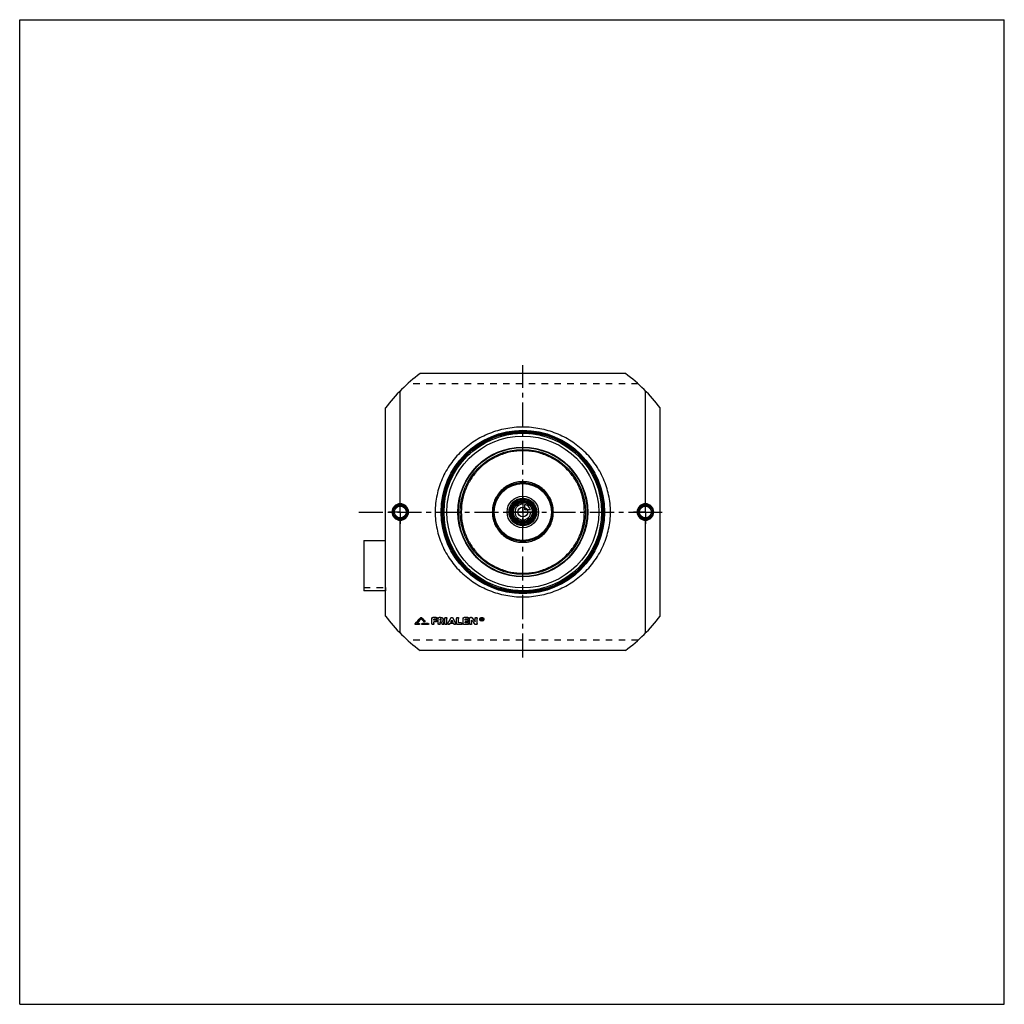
# Model space of a CAD drawing. Header units: millimetres. Extents: x 0 to 1000, y 0 to 1000.
import ezdxf

# ---------------------------------------------------------------- set-up
doc = ezdxf.new("R2010")
doc.units = ezdxf.units.MM
doc.header["$LTSCALE"] = 65.185185
doc.linetypes.add('CENTER', pattern=[0.6, 0.375, -0.075, 0.075, -0.075])
doc.linetypes.add('HIDDEN', pattern=[0.2, 0.1, -0.1])
doc.layers.get('0').update_dxf_attribs({"linetype": 'CONTINUOUS'})
for name, color, linetype in [('ACHSEN_S', 7, 'CONTINUOUS'), ('FASEN', 7, 'CONTINUOUS'), ('KOERPER', 7, 'CONTINUOUS'), ('KONST.EL_MIT_GEO', 7, 'CONTINUOUS'), ('KURVEN', 7, 'CONTINUOUS')]:
    doc.layers.add(name, color=color, linetype=linetype)

msp = doc.modelspace()

# ---------------------------------------------------------------- linework, layer by layer
at = {"color": 7, "linetype": 'Continuous'}
for p, q in [((0, 0), (0, 1000)), ((0, 1000), (1000, 1000)), ((1000, 0), (1000, 1000)), ((0, 0), (1000, 0))]:
    msp.add_line(p, q, dxfattribs=at)
at = {"layer": 'ACHSEN_S', "color": 2, "linetype": 'CENTER'}
for p, q in [((511, 352.2), (511, 649.2)), ((344.5, 500), (655.5, 500))]:
    msp.add_line(p, q, dxfattribs=at)
at = {"layer": 'FASEN', "color": 7, "linetype": 'Continuous'}
for radius in [80, 77.1]:
    msp.add_circle((511, 500), radius, dxfattribs=at)
at = {"layer": 'KOERPER', "color": 2, "linetype": 'CENTER'}
for p, q in [((386.5, 500), (386.5, 512)), ((635.5, 500), (635.5, 512)), ((386.5, 500), (374.5, 500)), ((386.5, 500), (386.5, 488)), ((386.5, 500), (398.5, 500)), ((635.5, 500), (623.5, 500)), ((635.5, 500), (647.5, 500)), ((635.5, 500), (635.5, 488))]:
    msp.add_line(p, q, dxfattribs=at)
at = {"layer": 'KOERPER', "color": 8, "linetype": 'HIDDEN'}
for p, q in [((349.5, 423.4), (371.5, 423.4)), ((371.5, 423.4), (371.5, 420))]:
    msp.add_line(p, q, dxfattribs=at)
at = {"layer": 'KOERPER', "color": 7, "linetype": 'Continuous'}
msp.add_line((371.5, 420), (349.5, 420), dxfattribs=at)
msp.add_circle((511, 500), 11.7, dxfattribs=at)
at = {"layer": 'KONST.EL_MIT_GEO', "color": 7, "linetype": 'Continuous'}
for p, q in [((615.3, 640.5), (406.7, 640.5)), ((386.5, 508.4), (386.5, 623)), ((635.5, 508.4), (635.5, 623)), ((371.5, 394.3), (371.5, 605.7)), ((650.5, 394.3), (650.5, 605.7)), ((386.5, 377), (386.5, 491.6)), ((635.5, 377), (635.5, 491.6)), ((349.5, 471), (349.5, 420)), ((349.5, 471), (371.5, 471)), ((407.3, 392.8), (407.3, 392.6)), ((408.2, 392.8), (408.2, 392.6)), ((418.7, 386.5), (418.7, 392)), ((423, 393), (419.7, 393)), ((419.7, 393), (419.7, 392.8)), ((423, 392.8), (419.7, 392.8)), ((423, 391.2), (420.7, 391.2)), ((420.7, 390), (420.7, 391.2)), ((422.7, 390.2), (420.7, 390.2)), ((422.7, 390), (420.7, 390)), ((422.7, 390.2), (422.7, 390)), ((423, 393), (423, 392.8)), ((425, 386.5), (425, 392)), ((427.5, 393), (426, 393)), ((426, 393), (426, 392.8)), ((427.5, 392.8), (426, 392.8)), ((427.5, 391.2), (427, 391.2)), ((427, 390), (427, 391.2)), ((427.5, 390.2), (427, 390.2)), ((427.5, 390), (427, 390)), ((427.5, 393), (427.5, 392.8)), ((427.5, 390.2), (427.5, 390)), ((431.9, 386.5), (431.9, 392)), ((433.9, 386.5), (433.9, 392)), ((437.9, 392.5), (437.9, 392.3)), ((439.8, 392.5), (439.8, 392.3)), ((443.8, 386.5), (443.8, 392)), ((445.8, 387.3), (445.8, 392)), ((450.4, 386.5), (450.4, 392)), ((455.1, 393), (451.4, 393)), ((451.4, 393), (451.4, 392.8)), ((455.1, 392.8), (451.4, 392.8)), ((455.1, 391.2), (452.4, 391.2)), ((452.4, 390), (452.4, 391.2)), ((454.7, 390.2), (452.4, 390.2)), ((454.7, 390), (452.4, 390)), ((454.7, 390.2), (454.7, 390)), ((455.1, 393), (455.1, 392.8)), ((457, 386.5), (457, 392)), ((458.7, 393), (458, 393)), ((458, 393), (458, 392.8)), ((458.7, 392.8), (458, 392.8)), ((458.7, 393), (458.7, 392.8)), ((459, 386.5), (459, 390)), ((459.5, 392.6), (459.5, 392.4)), ((462.6, 388.4), (462.6, 392)), ((464.6, 386.5), (464.6, 392)), ((469.3, 392.2), (468.9, 392.2)), ((468.9, 390.1), (468.9, 392.2)), ((469.3, 392), (468.9, 392)), ((469.2, 390.1), (468.9, 390.1)), ((469.3, 391.7), (469.2, 391.7)), ((469.2, 391.1), (469.2, 391.7)), ((469.3, 391.3), (469.2, 391.3)), ((469.3, 391.1), (469.2, 391.1)), ((469.3, 390.9), (469.2, 390.9)), ((469.2, 390.1), (469.2, 390.9)), ((469.3, 392.2), (469.3, 392)), ((469.3, 391.3), (469.3, 391.1)), ((469.5, 391.3), (469.5, 391.5)), ((469.8, 390.1), (469.5, 390.1)), ((469.8, 390.3), (469.6, 391)), ((469.8, 391.3), (469.8, 391.7)), ((469.8, 390.3), (469.8, 390.1)), ((401.5, 386.3), (401.5, 386.1)), ((401.6, 386.6), (401.6, 386.4)), ((405.5, 385.7), (402.1, 385.7)), ((403.2, 386.6), (403.3, 386.7)), ((405.5, 386.6), (403.2, 386.6)), ((405.5, 386.8), (403.4, 386.8)), ((405.5, 386.8), (405.5, 386.6)), ((406.1, 386.1), (406.1, 386.3)), ((408.4, 386.3), (408.4, 386.1)), ((414.8, 386.8), (409, 386.8)), ((409, 386.8), (409, 386.6)), ((414.8, 386.6), (409, 386.6)), ((414.8, 385.7), (409, 385.7)), ((411.4, 389.3), (411.4, 389.1)), ((411.5, 388.9), (411.5, 389)), ((414.8, 386.8), (414.8, 386.6)), ((415.4, 386.1), (415.4, 386.3)), ((422.7, 388.4), (420.7, 388.4)), ((420.7, 386.5), (420.7, 388.4)), ((427.7, 388.4), (427, 388.4)), ((427, 386.5), (427, 388.4)), ((429.6, 389), (429.5, 389.1)), ((430.8, 387), (430.8, 386.8)), ((434.9, 387), (434.9, 386.8)), ((440.6, 386.8), (437.1, 386.8)), ((439.7, 388.4), (438, 388.4)), ((439.6, 388.6), (438.1, 388.6)), ((442.8, 387), (442.8, 386.8)), ((448.5, 385.7), (444.8, 385.7)), ((448.5, 387.4), (445.8, 387.4)), ((448.5, 387.3), (445.8, 387.3)), ((448.5, 387.4), (448.5, 387.3)), ((455.1, 385.7), (451.4, 385.7)), ((454.7, 388.4), (452.4, 388.4)), ((452.4, 387.3), (452.4, 388.4)), ((455.1, 387.4), (452.4, 387.4)), ((455.1, 387.3), (452.4, 387.3)), ((455.1, 387.4), (455.1, 387.3)), ((463.6, 385.7), (463, 385.7)), ((615.3, 359.5), (406.7, 359.5))]:
    msp.add_line(p, q, dxfattribs=at)
at = {"layer": 'KONST.EL_MIT_GEO', "color": 8, "linetype": 'HIDDEN'}
for p, q in [((627.9, 630.2), (394.1, 630.2)), ((407.8, 391.7), (407.8, 391.5)), ((418.7, 392.2), (418.7, 392)), ((423, 391.3), (420.7, 391.3)), ((420.7, 391.3), (420.7, 391.2)), ((423, 391.3), (423, 391.2)), ((424, 392), (424, 392.2)), ((425, 392.2), (425, 392)), ((427.5, 391.3), (427, 391.3)), ((427, 391.3), (427, 391.2)), ((427.5, 391.3), (427.5, 391.2)), ((428.2, 390.6), (428.2, 390.8)), ((430.2, 390.6), (430.2, 390.8)), ((431.9, 392.2), (431.9, 392)), ((433.9, 392.2), (433.9, 392)), ((438.9, 390.1), (438.9, 390)), ((443.8, 392.2), (443.8, 392)), ((445.8, 392.2), (445.8, 392)), ((450.4, 392.2), (450.4, 392)), ((455.1, 391.3), (452.4, 391.3)), ((452.4, 391.3), (452.4, 391.2)), ((455.1, 391.3), (455.1, 391.2)), ((456.1, 392), (456.1, 392.2)), ((457, 392.2), (457, 392)), ((459, 390.2), (459, 390)), ((462.6, 392.2), (462.6, 392)), ((464.6, 392.2), (464.6, 392)), ((467.2, 391.2), (467.2, 391)), ((467.7, 391.2), (467.7, 391)), ((469.2, 390.3), (468.9, 390.3)), ((469.3, 391.9), (469.2, 391.9)), ((469.2, 391.9), (469.2, 391.7)), ((469.3, 391.1), (469.2, 391.1)), ((469.2, 391.1), (469.2, 390.9)), ((469.3, 391.9), (469.3, 391.7)), ((469.3, 391.1), (469.3, 390.9)), ((469.5, 390.3), (469.3, 391.1)), ((469.5, 391.7), (469.5, 391.5)), ((469.8, 390.3), (469.5, 390.3)), ((469.5, 390.3), (469.5, 390.1)), ((469.6, 391.1), (469.6, 391)), ((469.6, 391), (469.6, 391.1)), ((469.6, 391), (469.6, 391)), ((471, 391.2), (471, 391)), ((471.5, 391.2), (471.5, 391)), ((405.5, 385.9), (402.1, 385.9)), ((402.1, 385.9), (402.1, 385.7)), ((403.4, 386.8), (403.2, 386.8)), ((403.2, 386.8), (403.2, 386.6)), ((405.5, 385.9), (405.5, 385.7)), ((414.8, 385.9), (409, 385.9)), ((409, 385.9), (409, 385.7)), ((410.5, 388.8), (410.5, 388.6)), ((414.8, 385.9), (414.8, 385.7)), ((422.7, 388.6), (420.7, 388.6)), ((420.7, 388.6), (420.7, 388.4)), ((422.7, 388.6), (422.7, 388.4)), ((423.7, 389.2), (423.7, 389.4)), ((427.7, 388.6), (427, 388.6)), ((427, 388.6), (427, 388.4)), ((427.7, 388.6), (427.7, 388.4)), ((429, 386.3), (429, 386.1)), ((429.5, 389.3), (429.5, 389.1)), ((429.5, 389.1), (429.5, 389.3)), ((430.9, 386.5), (430.9, 386.6)), ((434.9, 386.6), (434.9, 386.5)), ((436.8, 386.3), (436.8, 386.1)), ((440.6, 387), (437.1, 387)), ((437.1, 387), (437.1, 386.8)), ((438.1, 388.6), (438, 388.6)), ((438, 388.6), (438, 388.4)), ((439.7, 388.6), (439.6, 388.6)), ((439.7, 388.6), (439.7, 388.4)), ((440.6, 387), (440.6, 386.8)), ((440.9, 386.3), (440.9, 386.1)), ((442.8, 386.5), (442.8, 386.6)), ((448.5, 385.9), (444.8, 385.9)), ((444.8, 385.9), (444.8, 385.7)), ((448.5, 385.9), (448.5, 385.7)), ((449.4, 386.5), (449.4, 386.6)), ((455.1, 385.9), (451.4, 385.9)), ((451.4, 385.9), (451.4, 385.7)), ((454.7, 388.6), (452.4, 388.6)), ((452.4, 388.6), (452.4, 388.4)), ((454.7, 388.6), (454.7, 388.4)), ((455.1, 385.9), (455.1, 385.7)), ((455.7, 389.2), (455.7, 389.4)), ((456.1, 386.5), (456.1, 386.6)), ((462.1, 386.2), (462.1, 386)), ((463.6, 385.9), (463, 385.9)), ((463, 385.9), (463, 385.7)), ((463.6, 385.9), (463.6, 385.7)), ((627.9, 369.8), (394.1, 369.8))]:
    msp.add_line(p, q, dxfattribs=at)
at = {"layer": 'KONST.EL_MIT_GEO', "color": 7, "linetype": 'Continuous'}
for centre, radius in [((511, 500), 83), ((511, 500), 82), ((511, 500), 81.2), ((511, 500), 65.9), ((511, 500), 65.4), ((511, 500), 63.5), ((511, 500), 30), ((511, 500), 29), ((511, 500), 14), ((511, 500), 13), ((511, 500), 11.3), ((511, 500), 10.3), ((386.5, 500), 7.05), ((386.5, 500), 6.05), ((511, 500), 5), ((635.5, 500), 7.05), ((635.5, 500), 6.05)]:
    msp.add_circle(centre, radius, dxfattribs=at)
at = {"layer": 'KONST.EL_MIT_GEO', "color": 8, "linetype": 'HIDDEN'}
msp.add_circle((511, 500), 80, dxfattribs=at)
at = {"layer": 'KONST.EL_MIT_GEO', "color": 7, "linetype": 'Continuous'}
for centre, radius, start, end in [((511, 500), 175, 126.5962, 142.8581), ((511, 500), 175, 37.1419, 53.4038), ((386.5, 500), 7.43, 90.0392, 180.0409), ((386.5, 500), 7.43, 359.9592, 90.2565), ((635.5, 500), 7.43, 89.7434, 180.041), ((635.5, 500), 7.43, 359.9592, 89.9606), ((386.5, 500), 7.43, 179.9592, 269.9606), ((386.5, 500), 7.43, 269.7434, 0.041), ((635.5, 500), 7.43, 179.9592, 270.2565), ((635.5, 500), 7.43, 270.0392, 0.0409), ((511, 500), 175, 217.1419, 233.4038), ((2, 758.3), 545.8, 317.0675, 317.9463), ((1.3, 758.2), 546.3, 317.1132, 317.9918), ((3.6, 757.5), 545.2, 317.1539, 317.8448), ((815.4, 760.6), 549.9, 222.1572, 222.5756), ((818.4, 762.8), 552.5, 222.0573, 222.5419), ((819.2, 762.7), 553, 222.0117, 222.4963), ((-40.8, 649.3), 543.3, 331.1256, 331.7879), ((-42, 649.3), 544.4, 331.1643, 331.826), ((918.5, 649.3), 543.3, 208.2121, 208.8744), ((919.7, 649.3), 544.4, 208.174, 208.8357), ((869.6, 705.9), 518, 217.5696, 218.1267), ((879.8, 712.7), 528.3, 217.2915, 217.8413), ((880.7, 712.6), 529.1, 217.2474, 217.7969), ((469.3, 391.5), 0.31, 270.1523, 275.0697), ((469.5, 391.5), 0.383, 359.9976, 2.6519), ((511, 500), 175, 306.5962, 322.8581), ((881.3, 650.9), 524, 210.0568, 210.3469), ((886.8, 652.9), 527.9, 209.9746, 210.2617), ((885.2, 652.5), 526.3, 210.0461, 210.3017), ((-40.5, 649.7), 545.2, 331.3631, 331.5485), ((918.2, 649.7), 545.2, 208.4515, 208.6369)]:
    msp.add_arc(centre, radius, start, end, dxfattribs=at)
at = {"layer": 'KONST.EL_MIT_GEO', "color": 8, "linetype": 'HIDDEN'}
for centre, radius, start, end in [((4.4, 757.4), 544.5, 317.0941, 317.7993), ((814.7, 760.7), 549.3, 222.2028, 222.6212), ((427.8, 390.8), 0.467, 349.2468, 0.0034), ((-39.3, 649.7), 544.1, 331.3246, 331.5101), ((917.1, 649.7), 544.1, 208.4899, 208.6754), ((868.8, 705.9), 517.3, 217.6138, 218.1712), ((468.8, 391.2), 1.11, 179.9861, 184.2874), ((469.3, 391.5), 0.17, 354.0494, 0.0318), ((469.9, 391.2), 1.11, 355.674, 0.0142), ((880.2, 650.9), 523, 210.0965, 210.3869)]:
    msp.add_arc(centre, radius, start, end, dxfattribs=at)
at = {"layer": 'KONST.EL_MIT_GEO', "color": 7, "linetype": 'Continuous'}
for centre, start_param in [((469.5, 500), -4.11529), ((469.8, 500), -4.11586)]:
    msp.add_ellipse(centre, major_axis=(-34.3, 187.8), ratio=0.12557, start_param=start_param, end_param=-4.11014, dxfattribs=at)
for points, knots in [([(600, 500), (600, 502.9), (599.7, 508.7), (598.3, 517.3), (596.1, 525.7), (592, 536.4), (585, 548.9), (575.7, 559.7), (567.1, 567.1), (560.1, 572.1), (552.7, 576.3), (542.3, 581.1), (528.4, 585.1), (511, 586.8), (493.6, 585.1), (479.7, 581.1), (469.3, 576.3), (461.9, 572.1), (454.9, 567.1), (446.3, 559.7), (437, 548.9), (430, 536.4), (425.9, 525.7), (423.7, 517.3), (422.3, 508.7), (422, 502.9), (422, 500)], [0, 0, 0, 0, 0.0317, 0.06334, 0.09485, 0.12621, 0.18837, 0.25007, 0.28092, 0.31182, 0.34283, 0.37399, 0.43674, 0.5, 0.56326, 0.62601, 0.65717, 0.68818, 0.71908, 0.74993, 0.81163, 0.87379, 0.90515, 0.93666, 0.9683, 1, 1, 1, 1]), ([(573.5, 500), (573.5, 504.1), (572.9, 510.3), (570.9, 518.2), (568.1, 525.9), (563.2, 534.9), (556.7, 542.7), (550.7, 548.2), (544.1, 553), (535.1, 557.8), (523.3, 561.4), (511, 562.6), (498.7, 561.4), (486.9, 557.8), (477.9, 553), (471.3, 548.2), (465.3, 542.7), (458.8, 534.9), (453.9, 525.9), (451.1, 518.2), (449.1, 510.3), (448.5, 504.1), (448.5, 500)], [0, 0, 0, 0, 0.06291, 0.09432, 0.12565, 0.18797, 0.25004, 0.28109, 0.31217, 0.37445, 0.43709, 0.5, 0.56291, 0.62555, 0.68783, 0.71891, 0.74996, 0.81203, 0.87435, 0.90568, 0.93709, 1, 1, 1, 1]), ([(542, 500), (542, 502), (541.6, 506.1), (539.8, 511.9), (536.9, 517.3), (533, 522), (528.3, 525.8), (522.9, 528.7), (517.1, 530.4), (511, 531), (504.9, 530.4), (499.1, 528.7), (493.7, 525.8), (489, 522), (485.1, 517.3), (482.2, 511.9), (480.4, 506.1), (480, 502), (480, 500)], [0, 0, 0, 0, 0.0626, 0.12514, 0.1876, 0.25, 0.3124, 0.37486, 0.4374, 0.5, 0.5626, 0.62514, 0.6876, 0.75, 0.8124, 0.87486, 0.9374, 1, 1, 1, 1]), ([(386.5, 508.4), (385.4, 508.4), (383.2, 507.9), (380.4, 506.1), (378.6, 503.3), (378.1, 501.1), (378.1, 500)], [0, 0, 0, 0, 0.24958, 0.49955, 0.74973, 1, 1, 1, 1]), ([(378.1, 500), (378.1, 498.9), (378.6, 496.7), (380.4, 493.9), (383.2, 492.1), (385.4, 491.6), (386.5, 491.6)], [0, 0, 0, 0, 0.25026, 0.50045, 0.75042, 1, 1, 1, 1]), ([(386.5, 508.4), (386.5, 508.3), (386.5, 508.1), (386.5, 507.9), (386.5, 507.7), (386.5, 507.6), (386.5, 507.5), (386.5, 507.5), (386.5, 507.4), (386.5, 507.4)], [0, 0, 0, 0, 0.37335, 0.54174, 0.69028, 0.81391, 0.90853, 0.97111, 1, 1, 1, 1]), ([(394.9, 500), (394.9, 501.1), (394.5, 503.3), (392.6, 506.1), (389.8, 508), (387.6, 508.4), (386.5, 508.4)], [0, 0, 0, 0, 0.25, 0.49998, 0.74996, 1, 1, 1, 1]), ([(386.5, 491.6), (387.6, 491.6), (389.8, 492), (392.6, 493.9), (394.5, 496.7), (394.9, 498.9), (394.9, 500)], [0, 0, 0, 0, 0.25004, 0.50002, 0.75, 1, 1, 1, 1]), ([(422, 500), (422, 497.1), (422.3, 491.3), (423.7, 482.7), (425.9, 474.3), (430, 463.6), (437, 451.1), (446.3, 440.3), (454.9, 432.9), (461.9, 427.9), (469.3, 423.7), (479.7, 418.9), (493.6, 414.9), (511, 413.2), (528.4, 414.9), (542.3, 418.9), (552.7, 423.7), (560.1, 427.9), (567.1, 432.9), (575.7, 440.3), (585, 451.1), (592, 463.6), (596.1, 474.3), (598.3, 482.7), (599.7, 491.3), (600, 497.1), (600, 500)], [0, 0, 0, 0, 0.0317, 0.06334, 0.09485, 0.12621, 0.18837, 0.25007, 0.28092, 0.31182, 0.34283, 0.37399, 0.43674, 0.5, 0.56326, 0.62601, 0.65717, 0.68818, 0.71908, 0.74993, 0.81163, 0.87379, 0.90515, 0.93666, 0.9683, 1, 1, 1, 1]), ([(448.5, 500), (448.5, 495.9), (449.1, 489.7), (451.1, 481.8), (453.9, 474.1), (458.8, 465.1), (465.3, 457.3), (471.3, 451.8), (477.9, 447), (486.9, 442.2), (498.7, 438.6), (511, 437.4), (523.3, 438.6), (535.1, 442.2), (544.1, 447), (550.7, 451.8), (556.7, 457.3), (563.2, 465.1), (568.1, 474.1), (570.9, 481.8), (572.9, 489.7), (573.5, 495.9), (573.5, 500)], [0, 0, 0, 0, 0.06291, 0.09432, 0.12565, 0.18797, 0.25004, 0.28109, 0.31217, 0.37445, 0.43709, 0.5, 0.56291, 0.62555, 0.68783, 0.71891, 0.74996, 0.81203, 0.87435, 0.90568, 0.93709, 1, 1, 1, 1]), ([(480, 500), (480, 498), (480.4, 493.9), (482.2, 488.1), (485.1, 482.7), (489, 478), (493.7, 474.2), (499.1, 471.3), (504.9, 469.6), (511, 469), (517.1, 469.6), (522.9, 471.3), (528.3, 474.2), (533, 478), (536.9, 482.7), (539.8, 488.1), (541.6, 493.9), (542, 498), (542, 500)], [0, 0, 0, 0, 0.0626, 0.12514, 0.1876, 0.25, 0.3124, 0.37486, 0.4374, 0.5, 0.5626, 0.62514, 0.6876, 0.75, 0.8124, 0.87486, 0.9374, 1, 1, 1, 1]), ([(635.5, 508.4), (634.4, 508.4), (632.2, 508), (629.4, 506.1), (627.5, 503.3), (627.1, 501.1), (627.1, 500)], [0, 0, 0, 0, 0.25004, 0.50002, 0.75, 1, 1, 1, 1]), ([(627.1, 500), (627.1, 498.9), (627.5, 496.7), (629.4, 493.9), (632.2, 492), (634.4, 491.6), (635.5, 491.6)], [0, 0, 0, 0, 0.25, 0.49998, 0.74996, 1, 1, 1, 1]), ([(635.5, 508.4), (635.5, 508.3), (635.5, 508.1), (635.5, 507.9), (635.5, 507.7), (635.5, 507.6), (635.5, 507.5), (635.5, 507.5), (635.5, 507.4), (635.5, 507.4)], [0, 0, 0, 0, 0.37334, 0.54173, 0.69026, 0.81389, 0.90851, 0.97108, 1, 1, 1, 1]), ([(643.9, 500), (643.9, 501.1), (643.4, 503.3), (641.6, 506.1), (638.8, 507.9), (636.6, 508.4), (635.5, 508.4)], [0, 0, 0, 0, 0.25026, 0.50045, 0.75042, 1, 1, 1, 1]), ([(635.5, 491.6), (636.6, 491.6), (638.8, 492.1), (641.6, 493.9), (643.4, 496.7), (643.9, 498.9), (643.9, 500)], [0, 0, 0, 0, 0.24958, 0.49955, 0.74973, 1, 1, 1, 1]), ([(386.5, 491.6), (386.5, 491.7), (386.5, 491.9), (386.5, 492.1), (386.5, 492.3), (386.5, 492.4), (386.5, 492.5), (386.5, 492.5), (386.5, 492.6), (386.5, 492.6)], [0, 0, 0, 0, 0.37335, 0.54173, 0.69027, 0.81389, 0.90851, 0.97109, 1, 1, 1, 1]), ([(635.5, 491.6), (635.5, 491.7), (635.5, 491.9), (635.5, 492.1), (635.5, 492.3), (635.5, 492.4), (635.5, 492.5), (635.5, 492.5), (635.5, 492.6), (635.5, 492.6)], [0, 0, 0, 0, 0.37335, 0.54174, 0.69027, 0.8139, 0.90853, 0.9711, 1, 1, 1, 1]), ([(407.3, 392.8), (407.4, 392.9), (407.8, 393), (408.1, 392.9), (408.2, 392.8)], [0, 0, 0, 0, 0.49959, 1, 1, 1, 1]), ([(407.3, 392.6), (407.4, 392.7), (407.8, 392.9), (408.1, 392.7), (408.2, 392.6)], [0, 0, 0, 0, 0.50001, 1, 1, 1, 1]), ([(418.7, 392.2), (418.7, 392.3), (418.8, 392.5), (419, 392.7), (419.4, 392.9), (419.6, 393), (419.7, 393)], [0, 0, 0, 0, 0.22707, 0.4683, 0.72712, 1, 1, 1, 1]), ([(418.7, 392), (418.7, 392.1), (418.8, 392.3), (419, 392.6), (419.4, 392.8), (419.6, 392.8), (419.7, 392.8)], [0, 0, 0, 0, 0.22657, 0.4676, 0.72751, 1, 1, 1, 1]), ([(422.7, 390.2), (422.8, 390.2), (423.1, 390.2), (423.4, 390), (423.6, 389.7), (423.7, 389.5), (423.7, 389.4)], [0, 0, 0, 0, 0.27744, 0.53403, 0.77699, 1, 1, 1, 1]), ([(422.7, 390), (422.8, 390), (423.1, 390), (423.4, 389.8), (423.6, 389.5), (423.7, 389.3), (423.7, 389.2)], [0, 0, 0, 0, 0.27388, 0.53444, 0.77495, 1, 1, 1, 1]), ([(423, 393), (423.2, 393), (423.4, 392.9), (423.7, 392.7), (424, 392.5), (424, 392.3), (424, 392.2)], [0, 0, 0, 0, 0.27593, 0.53187, 0.77541, 1, 1, 1, 1]), ([(423, 392.8), (423.2, 392.8), (423.4, 392.8), (423.7, 392.6), (424, 392.3), (424, 392.1), (424, 392)], [0, 0, 0, 0, 0.27249, 0.53238, 0.77342, 1, 1, 1, 1]), ([(424, 392), (424, 391.9), (424, 391.7), (423.7, 391.4), (423.4, 391.2), (423.2, 391.2), (423, 391.2)], [0, 0, 0, 0, 0.22657, 0.46732, 0.72719, 1, 1, 1, 1]), ([(425, 392.2), (425, 392.3), (425.1, 392.5), (425.3, 392.7), (425.6, 392.9), (425.9, 393), (426, 393)], [0, 0, 0, 0, 0.22707, 0.4683, 0.72712, 1, 1, 1, 1]), ([(425, 392), (425, 392.1), (425.1, 392.3), (425.3, 392.6), (425.6, 392.8), (425.9, 392.8), (426, 392.8)], [0, 0, 0, 0, 0.22657, 0.4676, 0.72751, 1, 1, 1, 1]), ([(427.5, 393), (427.9, 393), (428.6, 392.9), (429.5, 392.4), (430.1, 391.7), (430.2, 391.1), (430.2, 390.8)], [0, 0, 0, 0, 0.2732, 0.53233, 0.77357, 1, 1, 1, 1]), ([(427.5, 392.8), (427.9, 392.8), (428.6, 392.7), (429.5, 392.2), (430.1, 391.5), (430.2, 390.9), (430.2, 390.6)], [0, 0, 0, 0, 0.27291, 0.53319, 0.77419, 1, 1, 1, 1]), ([(428.2, 390.6), (428.2, 390.7), (428.2, 390.8), (428, 391), (427.8, 391.1), (427.6, 391.2), (427.5, 391.2)], [0, 0, 0, 0, 0.2258, 0.46652, 0.72674, 1, 1, 1, 1]), ([(427.5, 390.2), (427.7, 390.2), (427.9, 390.3), (428.2, 390.5), (428.2, 390.6), (428.2, 390.7)], [0, 0, 0, 0, 0.52717, 0.76981, 1, 1, 1, 1]), ([(427.5, 390), (427.6, 390), (427.8, 390.1), (428, 390.2), (428.2, 390.4), (428.2, 390.5), (428.2, 390.6)], [0, 0, 0, 0, 0.27347, 0.53368, 0.77421, 1, 1, 1, 1]), ([(430.2, 390.6), (430.2, 390.3), (430.1, 389.7), (429.7, 389.3), (429.5, 389.1)], [0, 0, 0, 0, 0.48506, 1, 1, 1, 1]), ([(431.9, 392.2), (431.9, 392.3), (431.9, 392.5), (432.2, 392.7), (432.5, 392.9), (432.9, 393), (433.3, 392.9), (433.6, 392.7), (433.8, 392.5), (433.9, 392.3), (433.9, 392.2)], [0, 0, 0, 0, 0.11485, 0.23357, 0.36484, 0.49976, 0.63605, 0.76626, 0.88555, 1, 1, 1, 1]), ([(431.9, 392), (431.9, 392.1), (431.9, 392.3), (432.2, 392.6), (432.5, 392.8), (432.9, 392.8), (433.3, 392.8), (433.6, 392.6), (433.8, 392.3), (433.9, 392.1), (433.9, 392)], [0, 0, 0, 0, 0.11328, 0.23379, 0.36375, 0.49999, 0.63624, 0.76621, 0.88671, 1, 1, 1, 1]), ([(437.9, 392.5), (438, 392.6), (438.3, 392.9), (438.9, 393), (439.4, 392.9), (439.7, 392.6), (439.8, 392.5)], [0, 0, 0, 0, 0.23992, 0.50072, 0.76004, 1, 1, 1, 1]), ([(437.9, 392.3), (438, 392.5), (438.3, 392.7), (438.8, 392.8), (439.1, 392.8), (439.5, 392.6), (439.7, 392.5), (439.8, 392.3)], [0, 0, 0, 0, 0.23798, 0.499, 0.63224, 0.76201, 1, 1, 1, 1]), ([(443.8, 392.2), (443.8, 392.3), (443.9, 392.5), (444.1, 392.7), (444.4, 392.9), (444.8, 393), (445.2, 392.9), (445.5, 392.7), (445.8, 392.5), (445.8, 392.3), (445.8, 392.2)], [0, 0, 0, 0, 0.11485, 0.23357, 0.36484, 0.49976, 0.63605, 0.76626, 0.88555, 1, 1, 1, 1]), ([(443.8, 392), (443.8, 392.1), (443.9, 392.3), (444.1, 392.6), (444.4, 392.8), (444.8, 392.8), (445.2, 392.8), (445.5, 392.6), (445.8, 392.3), (445.8, 392.1), (445.8, 392)], [0, 0, 0, 0, 0.11328, 0.23379, 0.36375, 0.49999, 0.63624, 0.76621, 0.88671, 1, 1, 1, 1]), ([(450.4, 392.2), (450.4, 392.3), (450.5, 392.5), (450.7, 392.7), (451, 392.9), (451.3, 393), (451.4, 393)], [0, 0, 0, 0, 0.22707, 0.4683, 0.72712, 1, 1, 1, 1]), ([(450.4, 392), (450.4, 392.1), (450.5, 392.3), (450.7, 392.6), (451, 392.8), (451.3, 392.8), (451.4, 392.8)], [0, 0, 0, 0, 0.22657, 0.4676, 0.72751, 1, 1, 1, 1]), ([(454.7, 390.2), (454.9, 390.2), (455.1, 390.2), (455.4, 390), (455.7, 389.7), (455.7, 389.5), (455.7, 389.4)], [0, 0, 0, 0, 0.27744, 0.53403, 0.77699, 1, 1, 1, 1]), ([(454.7, 390), (454.9, 390), (455.1, 390), (455.4, 389.8), (455.7, 389.5), (455.7, 389.3), (455.7, 389.2)], [0, 0, 0, 0, 0.27388, 0.53444, 0.77495, 1, 1, 1, 1]), ([(455.1, 393), (455.2, 393), (455.4, 392.9), (455.8, 392.7), (456, 392.5), (456.1, 392.3), (456.1, 392.2)], [0, 0, 0, 0, 0.27593, 0.53187, 0.77541, 1, 1, 1, 1]), ([(455.1, 392.8), (455.2, 392.8), (455.4, 392.8), (455.8, 392.6), (456, 392.3), (456.1, 392.1), (456.1, 392)], [0, 0, 0, 0, 0.27249, 0.53238, 0.77342, 1, 1, 1, 1]), ([(456.1, 392), (456.1, 391.9), (456, 391.7), (455.8, 391.4), (455.4, 391.2), (455.2, 391.2), (455.1, 391.2)], [0, 0, 0, 0, 0.22657, 0.46732, 0.72719, 1, 1, 1, 1]), ([(457, 392.2), (457, 392.3), (457.1, 392.5), (457.3, 392.7), (457.7, 392.9), (457.9, 393), (458, 393)], [0, 0, 0, 0, 0.22707, 0.4683, 0.72712, 1, 1, 1, 1]), ([(457, 392), (457, 392.1), (457.1, 392.3), (457.3, 392.6), (457.7, 392.8), (457.9, 392.8), (458, 392.8)], [0, 0, 0, 0, 0.22657, 0.4676, 0.72751, 1, 1, 1, 1]), ([(458.7, 393), (458.9, 393), (459.2, 392.9), (459.4, 392.7), (459.5, 392.6)], [0, 0, 0, 0, 0.51837, 1, 1, 1, 1]), ([(458.7, 392.8), (458.9, 392.8), (459.2, 392.7), (459.4, 392.5), (459.5, 392.4)], [0, 0, 0, 0, 0.51852, 1, 1, 1, 1]), ([(462.6, 392.2), (462.6, 392.3), (462.7, 392.5), (462.9, 392.7), (463.2, 392.9), (463.6, 393), (464, 392.9), (464.3, 392.7), (464.5, 392.5), (464.6, 392.3), (464.6, 392.2)], [0, 0, 0, 0, 0.11485, 0.23357, 0.36484, 0.49976, 0.63605, 0.76626, 0.88555, 1, 1, 1, 1]), ([(462.6, 392), (462.6, 392.1), (462.7, 392.3), (462.9, 392.6), (463.2, 392.8), (463.6, 392.8), (464, 392.8), (464.3, 392.6), (464.5, 392.3), (464.6, 392.1), (464.6, 392)], [0, 0, 0, 0, 0.11328, 0.23379, 0.36375, 0.49999, 0.63624, 0.76621, 0.88671, 1, 1, 1, 1]), ([(467.2, 391.2), (467.2, 391.4), (467.3, 391.9), (467.8, 392.5), (468.5, 392.9), (469.4, 393), (470.2, 392.9), (470.9, 392.5), (471.4, 391.9), (471.5, 391.4), (471.5, 391.2)], [0, 0, 0, 0, 0.11302, 0.23362, 0.36371, 0.50001, 0.6363, 0.76641, 0.88702, 1, 1, 1, 1]), ([(467.2, 391), (467.2, 391.3), (467.3, 391.7), (467.8, 392.3), (468.5, 392.7), (469.4, 392.8), (470.2, 392.7), (470.9, 392.3), (471.4, 391.7), (471.5, 391.3), (471.5, 391)], [0, 0, 0, 0, 0.11303, 0.23353, 0.36361, 0.5, 0.63639, 0.76647, 0.88698, 1, 1, 1, 1]), ([(471.5, 391), (471.5, 390.8), (471.4, 390.3), (470.9, 389.7), (470.2, 389.4), (469.4, 389.2), (468.5, 389.4), (467.8, 389.7), (467.3, 390.3), (467.2, 390.8), (467.2, 391)], [0, 0, 0, 0, 0.11301, 0.23322, 0.36328, 0.5, 0.63672, 0.76678, 0.88699, 1, 1, 1, 1]), ([(471, 391), (471, 391.2), (470.9, 391.6), (470.5, 392), (470, 392.3), (469.4, 392.4), (468.7, 392.3), (468.2, 392), (467.8, 391.6), (467.7, 391.2), (467.7, 391)], [0, 0, 0, 0, 0.11302, 0.23349, 0.36357, 0.5, 0.63643, 0.76651, 0.88698, 1, 1, 1, 1]), ([(467.7, 391), (467.7, 390.9), (467.8, 390.5), (468.2, 390), (468.7, 389.8), (469.4, 389.7), (470, 389.8), (470.5, 390), (470.9, 390.5), (471, 390.9), (471, 391)], [0, 0, 0, 0, 0.11301, 0.23325, 0.36332, 0.5, 0.63668, 0.76675, 0.88699, 1, 1, 1, 1]), ([(467.8, 390.8), (467.8, 390.7), (468, 390.4), (468.4, 390.1), (468.8, 389.9), (469.4, 389.8), (469.9, 389.9), (470.3, 390.1), (470.7, 390.4), (470.9, 390.7), (470.9, 390.8)], [0, 0, 0, 0, 0.11539, 0.23592, 0.3667, 0.50041, 0.63338, 0.76448, 0.88519, 1, 1, 1, 1]), ([(469.3, 392.2), (469.4, 392.2), (469.6, 392.1), (469.8, 391.9), (469.8, 391.7), (469.8, 391.7)], [0, 0, 0, 0, 0.52846, 0.77064, 1, 1, 1, 1]), ([(469.3, 392), (469.4, 392), (469.6, 391.9), (469.8, 391.7), (469.8, 391.6), (469.8, 391.5)], [0, 0, 0, 0, 0.52868, 0.77181, 1, 1, 1, 1]), ([(469.5, 391.6), (469.4, 391.7), (469.4, 391.7), (469.3, 391.7), (469.3, 391.7)], [0, 0, 0, 0, 0.24088, 1, 1, 1, 1]), ([(469.3, 391.3), (469.3, 391.3), (469.4, 391.4), (469.5, 391.5), (469.5, 391.5)], [0, 0, 0, 0, 0.53161, 1, 1, 1, 1]), ([(469.3, 391.1), (469.4, 391.2), (469.5, 391.2), (469.5, 391.3), (469.5, 391.3)], [0, 0, 0, 0, 0.53416, 1, 1, 1, 1]), ([(469.5, 391.5), (469.5, 391.5), (469.5, 391.6), (469.5, 391.6), (469.5, 391.6)], [0, 0, 0, 0, 0.73534, 1, 1, 1, 1]), ([(469.8, 391.3), (469.8, 391.3), (469.8, 391.1), (469.7, 391), (469.6, 391)], [0, 0, 0, 0, 0.47909, 1, 1, 1, 1]), ([(401.5, 386.3), (401.5, 386.3), (401.5, 386.4), (401.6, 386.5), (401.6, 386.6)], [0, 0, 0, 0, 0.23722, 1, 1, 1, 1]), ([(401.5, 386.1), (401.5, 386.2), (401.5, 386.3), (401.6, 386.4), (401.6, 386.4)], [0, 0, 0, 0, 0.2439, 1, 1, 1, 1]), ([(402.1, 385.7), (401.9, 385.7), (401.7, 385.7), (401.5, 385.9), (401.5, 386.1), (401.5, 386.1)], [0, 0, 0, 0, 0.5337, 0.7751, 1, 1, 1, 1]), ([(405.5, 386.8), (405.6, 386.8), (405.8, 386.8), (406, 386.7), (406.1, 386.5), (406.1, 386.4), (406.1, 386.3)], [0, 0, 0, 0, 0.27739, 0.53537, 0.77885, 1, 1, 1, 1]), ([(405.5, 386.6), (405.7, 386.6), (405.9, 386.5), (406.1, 386.3), (406.1, 386.2), (406.1, 386.1)], [0, 0, 0, 0, 0.5335, 0.77511, 1, 1, 1, 1]), ([(406.1, 386.1), (406.1, 386.1), (406.1, 385.9), (406, 385.8), (405.8, 385.7), (405.6, 385.7), (405.5, 385.7)], [0, 0, 0, 0, 0.22324, 0.46288, 0.72422, 1, 1, 1, 1]), ([(408.4, 386.3), (408.4, 386.4), (408.5, 386.5), (408.6, 386.7), (408.8, 386.8), (408.9, 386.8), (409, 386.8)], [0, 0, 0, 0, 0.22261, 0.46428, 0.72061, 1, 1, 1, 1]), ([(408.4, 386.1), (408.4, 386.2), (408.5, 386.3), (408.6, 386.5), (408.8, 386.6), (408.9, 386.6), (409, 386.6)], [0, 0, 0, 0, 0.22325, 0.46306, 0.72441, 1, 1, 1, 1]), ([(409, 385.7), (408.9, 385.7), (408.6, 385.7), (408.5, 385.9), (408.4, 386.1), (408.4, 386.1)], [0, 0, 0, 0, 0.5337, 0.77513, 1, 1, 1, 1]), ([(411.5, 388.9), (411.5, 388.8), (411.4, 388.5), (411.1, 388.4), (410.8, 388.4), (410.5, 388.5), (410.5, 388.6)], [0, 0, 0, 0, 0.2232, 0.47624, 0.74644, 1, 1, 1, 1]), ([(411.4, 389.3), (411.4, 389.3), (411.5, 389.2), (411.5, 389.1), (411.5, 389)], [0, 0, 0, 0, 0.26931, 1, 1, 1, 1]), ([(411.4, 389.1), (411.4, 389.1), (411.5, 389), (411.5, 388.9), (411.5, 388.9)], [0, 0, 0, 0, 0.26205, 1, 1, 1, 1]), ([(414.8, 386.8), (414.9, 386.8), (415, 386.8), (415.2, 386.7), (415.3, 386.5), (415.4, 386.4), (415.4, 386.3)], [0, 0, 0, 0, 0.27739, 0.53537, 0.77885, 1, 1, 1, 1]), ([(414.8, 386.6), (414.9, 386.6), (415.2, 386.5), (415.3, 386.3), (415.4, 386.2), (415.4, 386.1)], [0, 0, 0, 0, 0.5335, 0.77511, 1, 1, 1, 1]), ([(415.4, 386.1), (415.4, 386.1), (415.3, 385.9), (415.2, 385.8), (415, 385.7), (414.9, 385.7), (414.8, 385.7)], [0, 0, 0, 0, 0.22324, 0.46288, 0.72422, 1, 1, 1, 1]), ([(420.7, 386.5), (420.7, 386.4), (420.7, 386.1), (420.4, 385.9), (420.1, 385.7), (419.7, 385.7), (419.4, 385.7), (419, 385.9), (418.8, 386.1), (418.7, 386.4), (418.7, 386.5)], [0, 0, 0, 0, 0.11171, 0.23152, 0.36215, 0.49999, 0.63784, 0.76848, 0.88829, 1, 1, 1, 1]), ([(423.7, 389.2), (423.7, 389.1), (423.6, 388.9), (423.4, 388.6), (423.1, 388.5), (422.8, 388.4), (422.7, 388.4)], [0, 0, 0, 0, 0.22504, 0.46525, 0.72578, 1, 1, 1, 1]), ([(427, 386.5), (427, 386.4), (426.9, 386.1), (426.7, 385.9), (426.4, 385.7), (426, 385.7), (425.6, 385.7), (425.3, 385.9), (425.1, 386.1), (425, 386.4), (425, 386.5)], [0, 0, 0, 0, 0.11171, 0.23152, 0.36215, 0.49999, 0.63784, 0.76848, 0.88829, 1, 1, 1, 1]), ([(430.9, 386.5), (430.9, 386.4), (430.9, 386.2), (430.7, 386), (430.4, 385.8), (430, 385.6), (429.5, 385.7), (429.1, 386), (429, 386.1)], [0, 0, 0, 0, 0.11024, 0.2267, 0.35241, 0.4861, 0.75614, 1, 1, 1, 1]), ([(430.8, 387), (430.8, 387), (430.9, 386.8), (430.9, 386.7), (430.9, 386.6)], [0, 0, 0, 0, 0.25878, 1, 1, 1, 1]), ([(430.8, 386.8), (430.8, 386.8), (430.9, 386.7), (430.9, 386.5), (430.9, 386.5)], [0, 0, 0, 0, 0.25647, 1, 1, 1, 1]), ([(433.9, 386.5), (433.9, 386.4), (433.8, 386.1), (433.6, 385.9), (433.3, 385.7), (432.9, 385.7), (432.5, 385.7), (432.2, 385.9), (431.9, 386.1), (431.9, 386.4), (431.9, 386.5)], [0, 0, 0, 0, 0.11171, 0.23152, 0.36215, 0.49999, 0.63784, 0.76848, 0.88829, 1, 1, 1, 1]), ([(434.9, 386.6), (434.9, 386.7), (434.9, 386.8), (434.9, 386.9), (434.9, 387)], [0, 0, 0, 0, 0.74374, 1, 1, 1, 1]), ([(434.9, 386.5), (434.9, 386.5), (434.9, 386.7), (434.9, 386.8), (434.9, 386.8)], [0, 0, 0, 0, 0.74415, 1, 1, 1, 1]), ([(436.8, 386.1), (436.7, 386), (436.3, 385.7), (435.8, 385.6), (435.3, 385.8), (435.1, 385.9), (434.9, 386.2), (434.9, 386.4), (434.9, 386.5)], [0, 0, 0, 0, 0.24297, 0.51302, 0.64698, 0.77298, 0.88966, 1, 1, 1, 1]), ([(442.8, 386.5), (442.8, 386.4), (442.8, 386.2), (442.6, 385.9), (442.4, 385.8), (442, 385.6), (441.4, 385.7), (441, 386), (440.9, 386.1)], [0, 0, 0, 0, 0.11034, 0.22701, 0.35301, 0.48699, 0.75703, 1, 1, 1, 1]), ([(442.8, 387), (442.8, 386.9), (442.8, 386.8), (442.8, 386.7), (442.8, 386.6)], [0, 0, 0, 0, 0.25814, 1, 1, 1, 1]), ([(442.8, 386.8), (442.8, 386.8), (442.8, 386.7), (442.8, 386.5), (442.8, 386.5)], [0, 0, 0, 0, 0.25585, 1, 1, 1, 1]), ([(444.8, 385.7), (444.7, 385.7), (444.4, 385.7), (444.1, 385.9), (443.9, 386.1), (443.8, 386.4), (443.8, 386.5)], [0, 0, 0, 0, 0.27569, 0.53694, 0.77658, 1, 1, 1, 1]), ([(448.5, 387.4), (448.6, 387.4), (448.8, 387.4), (449.2, 387.2), (449.4, 387), (449.4, 386.7), (449.4, 386.6)], [0, 0, 0, 0, 0.27897, 0.53624, 0.77862, 1, 1, 1, 1]), ([(448.5, 387.3), (448.6, 387.3), (448.8, 387.2), (449.2, 387), (449.4, 386.8), (449.4, 386.6), (449.4, 386.5)], [0, 0, 0, 0, 0.27535, 0.5366, 0.77655, 1, 1, 1, 1]), ([(449.4, 386.5), (449.4, 386.4), (449.4, 386.1), (449.2, 385.9), (448.8, 385.7), (448.6, 385.7), (448.5, 385.7)], [0, 0, 0, 0, 0.22343, 0.46307, 0.72431, 1, 1, 1, 1]), ([(451.4, 385.7), (451.3, 385.7), (451, 385.7), (450.7, 385.9), (450.5, 386.1), (450.4, 386.4), (450.4, 386.5)], [0, 0, 0, 0, 0.27569, 0.53694, 0.77658, 1, 1, 1, 1]), ([(455.7, 389.2), (455.7, 389.1), (455.7, 388.9), (455.4, 388.6), (455.1, 388.5), (454.9, 388.4), (454.7, 388.4)], [0, 0, 0, 0, 0.22504, 0.46525, 0.72578, 1, 1, 1, 1]), ([(455.1, 387.4), (455.2, 387.4), (455.4, 387.4), (455.8, 387.2), (456, 387), (456.1, 386.7), (456.1, 386.6)], [0, 0, 0, 0, 0.27897, 0.53624, 0.77862, 1, 1, 1, 1]), ([(455.1, 387.3), (455.2, 387.3), (455.4, 387.2), (455.8, 387), (456, 386.8), (456.1, 386.6), (456.1, 386.5)], [0, 0, 0, 0, 0.27535, 0.5366, 0.77655, 1, 1, 1, 1]), ([(456.1, 386.5), (456.1, 386.4), (456, 386.1), (455.8, 385.9), (455.4, 385.7), (455.2, 385.7), (455.1, 385.7)], [0, 0, 0, 0, 0.22343, 0.46307, 0.72431, 1, 1, 1, 1]), ([(459, 386.5), (459, 386.4), (459, 386.1), (458.7, 385.9), (458.4, 385.7), (458, 385.7), (457.7, 385.7), (457.3, 385.9), (457.1, 386.1), (457, 386.4), (457, 386.5)], [0, 0, 0, 0, 0.11171, 0.23152, 0.36215, 0.49999, 0.63784, 0.76848, 0.88829, 1, 1, 1, 1]), ([(463, 385.7), (462.8, 385.7), (462.5, 385.7), (462.2, 385.9), (462.1, 386)], [0, 0, 0, 0, 0.52111, 1, 1, 1, 1]), ([(464.6, 386.5), (464.6, 386.4), (464.5, 386.1), (464.3, 385.9), (464, 385.7), (463.7, 385.7), (463.6, 385.7)], [0, 0, 0, 0, 0.22342, 0.46308, 0.72432, 1, 1, 1, 1])]:
    msp.add_open_spline(points, degree=3, knots=knots, dxfattribs=at)
at = {"layer": 'KONST.EL_MIT_GEO', "color": 8, "linetype": 'HIDDEN'}
for points, knots in [([(424, 392.2), (424, 392), (424, 391.8), (423.7, 391.6), (423.4, 391.4), (423.2, 391.3), (423, 391.3)], [0, 0, 0, 0, 0.22671, 0.46792, 0.72491, 1, 1, 1, 1]), ([(428.2, 390.8), (428.2, 390.8), (428.2, 391), (428, 391.2), (427.8, 391.3), (427.6, 391.3), (427.5, 391.3)], [0, 0, 0, 0, 0.22395, 0.46781, 0.72418, 1, 1, 1, 1]), ([(430.2, 390.8), (430.2, 390.5), (430.1, 389.9), (429.7, 389.5), (429.5, 389.3)], [0, 0, 0, 0, 0.48354, 1, 1, 1, 1]), ([(456.1, 392.2), (456.1, 392), (456, 391.8), (455.8, 391.6), (455.4, 391.4), (455.2, 391.3), (455.1, 391.3)], [0, 0, 0, 0, 0.22671, 0.46792, 0.72491, 1, 1, 1, 1]), ([(471.5, 391.2), (471.5, 391), (471.4, 390.5), (470.9, 389.9), (470.2, 389.5), (469.4, 389.4), (468.5, 389.5), (467.8, 389.9), (467.3, 390.5), (467.2, 391), (467.2, 391.2)], [0, 0, 0, 0, 0.11298, 0.23324, 0.36331, 0.50001, 0.6367, 0.76678, 0.88705, 1, 1, 1, 1]), ([(471, 391.2), (471, 391.4), (470.9, 391.8), (470.5, 392.2), (470, 392.5), (469.4, 392.6), (468.7, 392.5), (468.2, 392.2), (467.8, 391.8), (467.7, 391.4), (467.7, 391.2)], [0, 0, 0, 0, 0.11366, 0.23351, 0.36366, 0.50003, 0.63571, 0.76653, 0.88587, 1, 1, 1, 1]), ([(469.5, 391.7), (469.5, 391.7), (469.5, 391.8), (469.3, 391.9), (469.3, 391.9)], [0, 0, 0, 0, 0.46345, 1, 1, 1, 1]), ([(469.8, 391.5), (469.8, 391.4), (469.8, 391.3), (469.7, 391.2), (469.6, 391.1)], [0, 0, 0, 0, 0.47667, 1, 1, 1, 1]), ([(402.1, 385.9), (402, 385.9), (401.9, 385.9), (401.7, 386), (401.5, 386.1), (401.5, 386.3), (401.5, 386.3)], [0, 0, 0, 0, 0.27777, 0.53519, 0.77856, 1, 1, 1, 1]), ([(406.1, 386.3), (406.1, 386.3), (406.1, 386.1), (406, 386), (405.8, 385.9), (405.6, 385.9), (405.5, 385.9)], [0, 0, 0, 0, 0.2226, 0.4641, 0.72042, 1, 1, 1, 1]), ([(409, 385.9), (408.9, 385.9), (408.8, 385.9), (408.6, 386), (408.5, 386.1), (408.4, 386.3), (408.4, 386.3)], [0, 0, 0, 0, 0.27758, 0.53555, 0.77886, 1, 1, 1, 1]), ([(411.5, 389), (411.5, 388.9), (411.4, 388.7), (411.1, 388.6), (410.8, 388.6), (410.5, 388.7), (410.5, 388.8)], [0, 0, 0, 0, 0.2245, 0.47477, 0.74495, 1, 1, 1, 1]), ([(415.4, 386.3), (415.4, 386.3), (415.3, 386.1), (415.2, 386), (415, 385.9), (414.9, 385.9), (414.8, 385.9)], [0, 0, 0, 0, 0.2226, 0.4641, 0.72042, 1, 1, 1, 1]), ([(420.7, 386.6), (420.7, 386.5), (420.7, 386.3), (420.4, 386.1), (420.1, 385.9), (419.7, 385.8), (419.4, 385.9), (419, 386.1), (418.8, 386.3), (418.7, 386.5), (418.7, 386.6)], [0, 0, 0, 0, 0.11319, 0.23123, 0.3632, 0.49976, 0.6377, 0.76861, 0.88721, 1, 1, 1, 1]), ([(423.7, 389.4), (423.7, 389.3), (423.6, 389.1), (423.4, 388.8), (423.1, 388.6), (422.8, 388.6), (422.7, 388.6)], [0, 0, 0, 0, 0.22511, 0.46574, 0.72339, 1, 1, 1, 1]), ([(427, 386.6), (427, 386.5), (426.9, 386.3), (426.7, 386.1), (426.4, 385.9), (426, 385.8), (425.6, 385.9), (425.3, 386.1), (425.1, 386.3), (425, 386.5), (425, 386.6)], [0, 0, 0, 0, 0.11319, 0.23123, 0.3632, 0.49976, 0.6377, 0.76861, 0.88721, 1, 1, 1, 1]), ([(430.9, 386.6), (430.9, 386.6), (430.9, 386.4), (430.7, 386.1), (430.4, 386), (430, 385.8), (429.5, 385.9), (429.1, 386.1), (429, 386.3)], [0, 0, 0, 0, 0.10844, 0.22603, 0.35197, 0.48415, 0.75502, 1, 1, 1, 1]), ([(433.9, 386.6), (433.9, 386.5), (433.8, 386.3), (433.6, 386.1), (433.3, 385.9), (432.9, 385.8), (432.5, 385.9), (432.2, 386.1), (431.9, 386.3), (431.9, 386.5), (431.9, 386.6)], [0, 0, 0, 0, 0.11319, 0.23123, 0.3632, 0.49976, 0.6377, 0.76861, 0.88721, 1, 1, 1, 1]), ([(436.8, 386.3), (436.7, 386.2), (436.3, 385.9), (435.8, 385.8), (435.3, 386), (435.1, 386.1), (434.9, 386.4), (434.9, 386.6), (434.9, 386.6)], [0, 0, 0, 0, 0.24352, 0.51521, 0.64704, 0.77432, 0.89077, 1, 1, 1, 1]), ([(442.8, 386.6), (442.8, 386.6), (442.8, 386.4), (442.6, 386.1), (442.4, 386), (442, 385.8), (441.4, 385.9), (441, 386.2), (440.9, 386.3)], [0, 0, 0, 0, 0.10862, 0.22625, 0.35268, 0.48503, 0.75596, 1, 1, 1, 1]), ([(444.8, 385.9), (444.7, 385.9), (444.4, 385.9), (444.1, 386.1), (443.9, 386.3), (443.8, 386.5), (443.8, 386.6)], [0, 0, 0, 0, 0.27612, 0.53743, 0.77611, 1, 1, 1, 1]), ([(449.4, 386.6), (449.4, 386.5), (449.4, 386.3), (449.2, 386.1), (448.8, 385.9), (448.6, 385.9), (448.5, 385.9)], [0, 0, 0, 0, 0.22347, 0.46352, 0.72185, 1, 1, 1, 1]), ([(451.4, 385.9), (451.3, 385.9), (451, 385.9), (450.7, 386.1), (450.5, 386.3), (450.4, 386.5), (450.4, 386.6)], [0, 0, 0, 0, 0.27612, 0.53743, 0.77611, 1, 1, 1, 1]), ([(455.7, 389.4), (455.7, 389.3), (455.7, 389.1), (455.4, 388.8), (455.1, 388.6), (454.9, 388.6), (454.7, 388.6)], [0, 0, 0, 0, 0.22511, 0.46574, 0.72339, 1, 1, 1, 1]), ([(456.1, 386.6), (456.1, 386.5), (456, 386.3), (455.8, 386.1), (455.4, 385.9), (455.2, 385.9), (455.1, 385.9)], [0, 0, 0, 0, 0.22347, 0.46352, 0.72185, 1, 1, 1, 1]), ([(459, 386.6), (459, 386.5), (459, 386.3), (458.7, 386.1), (458.4, 385.9), (458, 385.8), (457.7, 385.9), (457.3, 386.1), (457.1, 386.3), (457, 386.5), (457, 386.6)], [0, 0, 0, 0, 0.11319, 0.23123, 0.3632, 0.49976, 0.6377, 0.76861, 0.88721, 1, 1, 1, 1]), ([(463, 385.9), (462.8, 385.9), (462.5, 385.9), (462.2, 386.1), (462.1, 386.2)], [0, 0, 0, 0, 0.5211, 1, 1, 1, 1]), ([(464.6, 386.6), (464.6, 386.5), (464.5, 386.3), (464.3, 386.1), (464, 385.9), (463.7, 385.9), (463.6, 385.9)], [0, 0, 0, 0, 0.22378, 0.46355, 0.72375, 1, 1, 1, 1])]:
    msp.add_open_spline(points, degree=3, knots=knots, dxfattribs=at)
at = {"layer": 'KONST.EL_MIT_GEO', "color": 7, "linetype": 'Continuous'}
for points in [[(467.7, 391.1), (467.7, 391), (467.7, 390.9), (467.8, 390.8)], [(470.9, 390.8), (471, 390.9), (471, 391), (471, 391.1)], [(436.8, 386.1), (436.9, 386.4), (437, 386.6), (437.1, 386.8)], [(440.9, 386.1), (440.8, 386.4), (440.7, 386.6), (440.6, 386.8)]]:
    msp.add_open_spline(points, degree=3, dxfattribs=at)
at = {"layer": 'KONST.EL_MIT_GEO', "color": 8, "linetype": 'HIDDEN'}
for points in [[(436.8, 386.3), (436.9, 386.6), (437, 386.8), (437.1, 387)], [(440.9, 386.3), (440.8, 386.6), (440.7, 386.8), (440.6, 387)]]:
    msp.add_open_spline(points, degree=3, dxfattribs=at)
at = {"layer": 'KURVEN', "color": 40, "linetype": 'Continuous'}
for p, q in [((511, 516), (511, 484)), ((527, 500), (495, 500)), ((513.2, 502.2), (513.2, 507.7)), ((518.7, 502.2), (513.2, 502.2))]:
    msp.add_line(p, q, dxfattribs=at)
for radius in [16, 12.8, 9.6]:
    msp.add_circle((511, 500), radius, dxfattribs=at)
for start, end in [(90, 360), (15.962, 74.038)]:
    msp.add_arc((511, 500), 8, start, end, dxfattribs=at)

doc.saveas('drawing.dxf')
